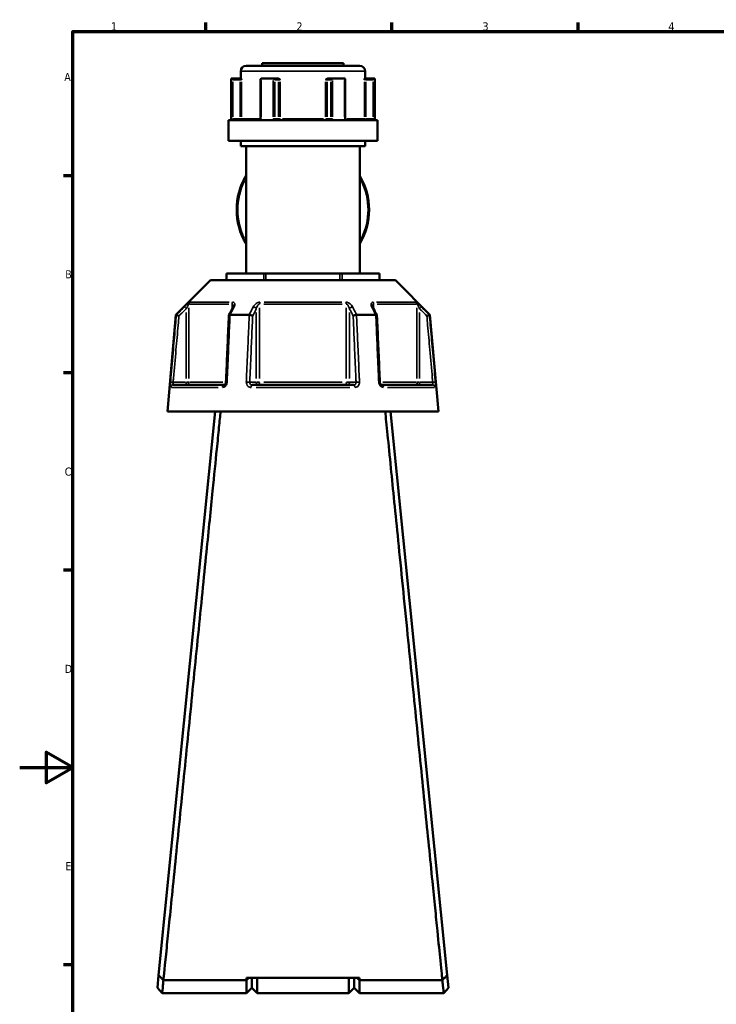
# Model space of a CAD drawing. Header units: millimetres. Extents: x 0 to 904, y 0 to 959.
# Tile 2 of 10: x 0 to 262, y 208 to 578. Entities that reach past the tile are written whole.
import ezdxf

# ---------------------------------------------------------------- set-up
doc = ezdxf.new("R2010")
doc.units = ezdxf.units.MM
for name, color, linetype, lineweight in [('Border (ANSI)', 7, 'Continuous', 70), ('Visible (ANSI)', 7, 'Continuous', 50), ('Visible Narrow (ANSI)', 7, 'Continuous', 35)]:
    doc.layers.add(name, color=color, linetype=linetype, lineweight=lineweight)
doc.styles.add('Note Text (ANSI)', font='tahoma.ttf')

# ---------------------------------------------------------------- blocks, each defined once
blk = doc.blocks.new('Borders Default Border')
at = {"layer": 'Border (ANSI)'}
for p, q in [((70.08, 574), (70.08, 577.45)), ((140.17, 574), (140.17, 577.45)), ((210.25, 574), (210.25, 577.45)), ((20, 519.75), (16.55, 519.75)), ((20, 445.5), (16.55, 445.5)), ((20, 371.25), (16.55, 371.25)), ((20, 222.75), (16.55, 222.75))]:
    blk.add_line(p, q, dxfattribs=at)
at = {"layer": 'Border (ANSI)', "flags": 128}
for points in [[(20, 20), (20, 574), (821, 574), (821, 20), (20, 20)], [(0, 297), (20, 297), (10, 302.77), (10, 291.23), (20, 297)]]:
    blk.add_lwpolyline(points, dxfattribs=at)
at = {"layer": 'Border (ANSI)', "char_height": 3.05, "attachment_point": 7, "style": 'Note Text (ANSI)'}
for s, insert in [('1', (34.35, 574.4)), ('2', (104.2, 574.4)), ('3', (174.26, 574.34)), ('4', (244.23, 574.4)), ('A', (16.78, 555.35)), ('B', (17.15, 481.1)), ('C', (16.95, 406.8)), ('D', (16.96, 332.6)), ('E', (17.21, 258.35))]:
    blk.add_mtext(s, dxfattribs=dict(at, insert=insert))

msp = doc.modelspace()

# ---------------------------------------------------------------- linework, layer by layer
at = {"layer": 'Visible (ANSI)'}
for p, q in [((85.218, 561.08), (128.058, 561.08)), ((91.338, 562.08), (121.938, 562.08)), ((91.338, 562.08), (91.338, 561.08)), ((121.938, 562.08), (121.938, 561.08)), ((79.588, 556.28), (79.709, 556.28)), ((79.588, 556.28), (79.588, 540.68)), ((82.984, 556.28), (79.709, 556.28)), ((79.714, 556.278), (80.212, 555.78)), ((83.367, 556.28), (82.984, 556.28)), ((83.218, 559.08), (83.218, 556.28)), ((90.708, 556.03), (90.708, 541.18)), ((90.957, 556.28), (95.391, 556.28)), ((97.028, 556.28), (95.391, 556.28)), ((97.285, 556.28), (97.028, 556.28)), ((116.248, 556.28), (115.991, 556.28)), ((117.885, 556.28), (116.248, 556.28)), ((117.885, 556.28), (122.319, 556.28)), ((122.568, 541.18), (122.568, 556.03)), ((130.292, 556.28), (129.909, 556.28)), ((130.058, 559.08), (130.058, 556.28)), ((133.567, 556.28), (130.292, 556.28)), ((133.064, 555.78), (133.562, 556.278)), ((133.567, 556.28), (133.688, 556.28)), ((133.688, 556.28), (133.688, 540.68)), ((78.588, 540.68), (134.688, 540.68)), ((78.588, 540.68), (78.588, 532.88)), ((134.688, 540.68), (134.688, 532.88)), ((78.588, 532.88), (134.688, 532.88)), ((83.218, 532.88), (83.218, 530.88)), ((83.218, 530.88), (130.058, 530.88)), ((85.218, 530.88), (85.218, 482.98)), ((128.058, 530.88), (128.058, 482.98)), ((130.058, 532.88), (130.058, 530.88)), ((77.825, 482.98), (77.959, 482.98)), ((77.825, 480.38), (77.825, 482.98)), ((77.959, 482.98), (91.865, 482.98)), ((91.865, 482.98), (92.731, 482.98)), ((92.731, 482.98), (120.545, 482.98)), ((120.545, 482.98), (121.411, 482.98)), ((121.411, 482.98), (135.317, 482.98)), ((135.317, 482.98), (135.451, 482.98)), ((135.451, 482.98), (135.451, 480.38)), ((71.823, 480.38), (58.823, 467.38)), ((71.823, 480.38), (141.453, 480.38)), ((141.453, 480.38), (154.453, 467.38)), ((58.823, 467.38), (55.638, 430.98)), ((58.823, 467.38), (59.004, 467.38)), ((79.217, 467.38), (86.425, 467.38)), ((126.851, 467.38), (134.059, 467.38)), ((154.272, 467.38), (154.453, 467.38)), ((154.453, 467.38), (157.638, 430.98)), ((57.809, 440.98), (76.941, 440.98)), ((87.506, 440.98), (125.77, 440.98)), ((136.335, 440.98), (155.467, 440.98)), ((73.638, 430.98), (52.318, 218.849)), ((55.638, 430.98), (157.638, 430.98)), ((160.958, 218.849), (139.638, 430.98)), ((52.318, 218.849), (51.838, 214.071)), ((161.438, 214.071), (160.958, 218.849)), ((54.127, 216.946), (54.127, 216.945)), ((85.388, 216.946), (54.133, 216.946)), ((127.888, 217.806), (85.388, 217.806)), ((86.287, 217.806), (85.388, 216.946)), ((85.388, 216.946), (85.388, 217.806)), ((85.388, 212.08), (85.388, 216.946)), ((87.388, 217.806), (87.388, 214.08)), ((87.388, 214.08), (87.388, 217.806)), ((89.388, 217.806), (89.388, 212.08)), ((123.888, 212.08), (123.888, 217.806)), ((125.888, 214.08), (125.888, 217.806)), ((125.888, 217.806), (125.888, 214.08)), ((127.888, 216.946), (126.989, 217.806)), ((127.888, 217.806), (127.888, 216.946)), ((127.888, 216.946), (127.888, 212.08)), ((159.143, 216.946), (127.888, 216.946)), ((159.149, 216.945), (159.149, 216.946)), ((53.638, 212.08), (51.838, 214.07)), ((53.638, 212.08), (85.388, 212.08)), ((87.388, 214.08), (85.388, 212.08)), ((87.388, 214.08), (89.388, 212.08)), ((89.388, 212.08), (123.888, 212.08)), ((125.888, 214.08), (123.888, 212.08)), ((125.888, 214.08), (127.888, 212.08)), ((127.888, 212.08), (159.638, 212.08)), ((161.438, 214.07), (159.638, 212.08))]:
    msp.add_line(p, q, dxfattribs=at)
for centre, radius, start, end in [((85.218, 559.08), 2, 90, 180), ((128.058, 559.08), 2, 0, 90), ((106.638, 506.93), 24.937, 149.20149, 210.79851), ((106.638, 506.93), 24.937, 329.20149, 30.79851)]:
    msp.add_arc(centre, radius, start, end, dxfattribs=at)
for centre, major_axis, ratio, start_param, end_param in [((91.208, 555.78), (-0.433, 0.433), 0.5773503, 5.8561584, 6.8067841), ((95.642, 555.78), (0.433, -0.433), 0.5773503, 1.0471976, 2.521422), ((117.634, 555.78), (-0.433, -0.433), 0.5773503, 3.7617633, 5.2359878), ((122.068, 555.78), (0.433, 0.433), 0.5773503, 5.7595865, 6.7102122), ((6000.816, -11004.012), (197.434, -16192.869), 0.5090208, 3.9187026, 3.9189559), ((-5713.838, -10859.456), (195.814, 15988.843), 0.5090604, 5.5058481, 5.5061046)]:
    msp.add_ellipse(centre, major_axis=major_axis, ratio=ratio, start_param=start_param, end_param=end_param, dxfattribs=at)
for points in [[(79.709, 556.28), (79.711, 556.28), (79.712, 556.279), (79.714, 556.278)], [(90.917, 556.278), (90.931, 556.279), (90.944, 556.28), (90.957, 556.28)], [(95.391, 556.28), (95.405, 556.28), (95.42, 556.279), (95.435, 556.278)], [(117.841, 556.278), (117.856, 556.279), (117.871, 556.28), (117.885, 556.28)], [(122.319, 556.28), (122.332, 556.28), (122.345, 556.279), (122.359, 556.278)], [(133.562, 556.278), (133.564, 556.279), (133.565, 556.28), (133.567, 556.28)], [(59.004, 467.38), (59.005, 467.38), (59.006, 467.38), (59.006, 467.379)], [(79.196, 467.379), (79.203, 467.38), (79.21, 467.38), (79.217, 467.38)], [(86.425, 467.38), (86.433, 467.38), (86.441, 467.38), (86.448, 467.379)], [(126.828, 467.379), (126.835, 467.38), (126.843, 467.38), (126.851, 467.38)], [(134.059, 467.38), (134.066, 467.38), (134.073, 467.38), (134.08, 467.379)], [(154.27, 467.379), (154.27, 467.38), (154.271, 467.38), (154.272, 467.38)], [(54.133, 216.946), (54.131, 216.946), (54.129, 216.946), (54.127, 216.945)], [(159.149, 216.945), (159.147, 216.946), (159.145, 216.946), (159.143, 216.946)]]:
    msp.add_open_spline(points, degree=3, dxfattribs=at)
for points, knots in [([(83.367, 556.28), (83.376, 556.28), (83.387, 556.263), (83.41, 556.193), (83.423, 556.132), (83.449, 555.987), (83.463, 555.886), (83.479, 555.781), (83.479, 555.781), (83.479, 555.78)], [0.232327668, 0.232327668, 0.232327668, 0.232327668, 0.253574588, 0.253574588, 0.282658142, 0.282658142, 0.324006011, 0.324006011, 0.324303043, 0.324303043, 0.324303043, 0.324303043]), ([(97.285, 556.28), (97.364, 556.28), (97.442, 556.263), (97.619, 556.193), (97.708, 556.132), (97.886, 555.987), (97.979, 555.886), (98.076, 555.781), (98.076, 555.781), (98.077, 555.78)], [0.232327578, 0.232327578, 0.232327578, 0.232327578, 0.253574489, 0.253574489, 0.282658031, 0.282658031, 0.324005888, 0.324005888, 0.32430292, 0.32430292, 0.32430292, 0.32430292]), ([(115.199, 555.78), (115.2, 555.781), (115.2, 555.781), (115.297, 555.886), (115.39, 555.987), (115.568, 556.132), (115.657, 556.193), (115.834, 556.263), (115.912, 556.28), (115.991, 556.28)], [-0.000316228, -0.000316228, -0.000316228, -0.000316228, 0, 0, 0.044019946, 0.044019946, 0.074983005, 0.074983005, 0.097602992, 0.097602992, 0.097602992, 0.097602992]), ([(129.797, 555.78), (129.797, 555.781), (129.797, 555.781), (129.813, 555.886), (129.827, 555.987), (129.853, 556.132), (129.866, 556.193), (129.889, 556.263), (129.899, 556.28), (129.909, 556.28)], [-0.000316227, -0.000316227, -0.000316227, -0.000316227, 0, 0, 0.044019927, 0.044019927, 0.074982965, 0.074982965, 0.097602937, 0.097602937, 0.097602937, 0.097602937]), ([(90.4, 540.68), (90.418, 540.68), (90.437, 540.683), (90.483, 540.702), (90.51, 540.717), (90.564, 540.766), (90.591, 540.797), (90.637, 540.87), (90.656, 540.911), (90.686, 540.999), (90.697, 541.046), (90.706, 541.123), (90.708, 541.151), (90.708, 541.18)], [0.15550734, 0.15550734, 0.15550734, 0.15550734, 0.18703339, 0.18703339, 0.21855943, 0.21855943, 0.24754159, 0.24754159, 0.27351092, 0.27351092, 0.29870161, 0.29870161, 0.31313757, 0.31313757, 0.31313757, 0.31313757]), ([(122.568, 541.18), (122.568, 541.131), (122.573, 541.082), (122.593, 540.988), (122.607, 540.944), (122.643, 540.864), (122.664, 540.828), (122.71, 540.768), (122.734, 540.744), (122.784, 540.706), (122.809, 540.694), (122.847, 540.682), (122.862, 540.68), (122.876, 540.68)], [0.63121764, 0.63121764, 0.63121764, 0.63121764, 0.65617599, 0.65617599, 0.68120928, 0.68120928, 0.7066033, 0.7066033, 0.73320674, 0.73320674, 0.76378092, 0.76378092, 0.78884786, 0.78884786, 0.78884786, 0.78884786]), ([(80.391, 470.631), (80.391, 470.617), (80.39, 470.596), (80.384, 470.546), (80.378, 470.516), (80.363, 470.45), (80.353, 470.413), (80.327, 470.334), (80.311, 470.292), (80.274, 470.204), (80.253, 470.158), (80.229, 470.11)], [0.20265986, 0.20265986, 0.20265986, 0.20265986, 0.23121109, 0.23121109, 0.25976233, 0.25976233, 0.28831356, 0.28831356, 0.3168648, 0.3168648, 0.34541603, 0.34541603, 0.34541603, 0.34541603]), ([(133.047, 470.11), (133.023, 470.158), (133.002, 470.204), (132.965, 470.292), (132.949, 470.334), (132.923, 470.413), (132.913, 470.45), (132.898, 470.516), (132.892, 470.546), (132.886, 470.596), (132.885, 470.617), (132.885, 470.631)], [0, 0, 0, 0, 0.02855139, 0.02855139, 0.05710278, 0.05710278, 0.08565416, 0.08565416, 0.11420555, 0.11420555, 0.14275694, 0.14275694, 0.14275694, 0.14275694]), ([(59.967, 466.93), (59.965, 466.931), (59.964, 466.932), (59.844, 466.988), (59.726, 467.043), (59.506, 467.146), (59.404, 467.194), (59.227, 467.276), (59.154, 467.31), (59.049, 467.36), (59.017, 467.375), (59.006, 467.379)], [-0.15367829, -0.15367829, -0.15367829, -0.15367829, -0.15320302, -0.15320302, -0.11407622, -0.11407622, -0.07545867, -0.07545867, -0.03695852, -0.03695852, 0, 0, 0, 0]), ([(78.761, 467.156), (78.687, 465.481), (78.614, 463.805), (78.466, 460.454), (78.393, 458.779), (78.246, 455.428), (78.172, 453.752), (78.025, 450.401), (77.951, 448.726), (77.804, 445.375), (77.731, 443.699), (77.657, 442.024)], [0.5667474, 0.5667474, 0.5667474, 0.5667474, 1.0713319, 1.0713319, 1.5759164, 1.5759164, 2.0805009, 2.0805009, 2.5850854, 2.5850854, 3.0896699, 3.0896699, 3.0896699, 3.0896699]), ([(79.196, 467.379), (79.095, 467.375), (79.008, 467.36), (78.867, 467.31), (78.816, 467.276), (78.771, 467.211), (78.762, 467.184), (78.761, 467.156)], [-0.153560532, -0.153560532, -0.153560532, -0.153560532, -0.11651574, -0.11651574, -0.077925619, -0.077925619, -0.05525599, -0.05525599, -0.05525599, -0.05525599]), ([(87.719, 466.93), (87.718, 466.931), (87.718, 466.932), (87.657, 466.988), (87.578, 467.043), (87.39, 467.146), (87.283, 467.194), (87.049, 467.276), (86.925, 467.31), (86.679, 467.36), (86.56, 467.375), (86.448, 467.379)], [-0.15367829, -0.15367829, -0.15367829, -0.15367829, -0.15320316, -0.15320316, -0.11407628, -0.11407628, -0.07545892, -0.07545892, -0.03695858, -0.03695858, 0, 0, 0, 0]), ([(126.828, 467.379), (126.716, 467.375), (126.597, 467.36), (126.351, 467.31), (126.227, 467.276), (125.993, 467.194), (125.886, 467.146), (125.698, 467.043), (125.619, 466.988), (125.558, 466.932), (125.558, 466.931), (125.557, 466.93)], [-0.15356055, -0.15356055, -0.15356055, -0.15356055, -0.11651575, -0.11651575, -0.0779256, -0.0779256, -0.03921815, -0.03921815, 0, 0, 0.00047625, 0.00047625, 0.00047625, 0.00047625]), ([(134.515, 467.156), (134.514, 467.184), (134.505, 467.211), (134.46, 467.276), (134.409, 467.31), (134.268, 467.36), (134.181, 467.375), (134.08, 467.379)], [-0.098075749, -0.098075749, -0.098075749, -0.098075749, -0.075458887, -0.075458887, -0.036958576, -0.036958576, 0, 0, 0, 0]), ([(135.619, 442.024), (135.545, 443.699), (135.472, 445.375), (135.325, 448.726), (135.251, 450.401), (135.104, 453.752), (135.03, 455.428), (134.883, 458.779), (134.81, 460.454), (134.662, 463.805), (134.589, 465.481), (134.515, 467.156)], [1.2046153, 1.2046153, 1.2046153, 1.2046153, 1.7091998, 1.7091998, 2.2137843, 2.2137843, 2.7183688, 2.7183688, 3.2229534, 3.2229534, 3.7275379, 3.7275379, 3.7275379, 3.7275379]), ([(154.27, 467.379), (154.259, 467.375), (154.227, 467.36), (154.122, 467.31), (154.049, 467.276), (153.872, 467.194), (153.77, 467.146), (153.55, 467.043), (153.432, 466.988), (153.312, 466.932), (153.311, 466.931), (153.309, 466.93)], [-0.15356042, -0.15356042, -0.15356042, -0.15356042, -0.11651568, -0.11651568, -0.07792572, -0.07792572, -0.03921808, -0.03921808, 0, 0, 0.00047638, 0.00047638, 0.00047638, 0.00047638]), ([(77.657, 442.024), (77.653, 441.925), (77.638, 441.824), (77.589, 441.633), (77.555, 441.542), (77.473, 441.378), (77.426, 441.304), (77.325, 441.179), (77.271, 441.128), (77.164, 441.048), (77.112, 441.021), (77.017, 440.986), (76.976, 440.98), (76.941, 440.98)], [0, 0, 0, 0, 0.05067005, 0.05067005, 0.10084685, 0.10084685, 0.1507669, 0.1507669, 0.20138762, 0.20138762, 0.25586434, 0.25586434, 0.31481094, 0.31481094, 0.31481094, 0.31481094]), ([(136.335, 440.98), (136.298, 440.98), (136.253, 440.987), (136.146, 441.029), (136.083, 441.065), (135.963, 441.167), (135.908, 441.228), (135.808, 441.37), (135.763, 441.45), (135.69, 441.624), (135.662, 441.718), (135.63, 441.884), (135.622, 441.954), (135.619, 442.024)], [0, 0, 0, 0, 0.06296271, 0.06296271, 0.12592542, 0.12592542, 0.17893056, 0.17893056, 0.22915943, 0.22915943, 0.27910739, 0.27910739, 0.31481354, 0.31481354, 0.31481354, 0.31481354]), ([(54.127, 216.946), (54.261, 218.272), (54.682, 222.458), (55.917, 234.724), (56.646, 241.972), (58.434, 259.736), (59.511, 270.438), (61.694, 292.146), (62.778, 302.929), (63.882, 313.909), (64.434, 319.398), (64.99, 324.936), (66.101, 335.984), (66.654, 341.493), (67.746, 352.358), (68.284, 357.714), (69.332, 368.15), (69.842, 373.23), (70.75, 382.266), (71.152, 386.276), (71.923, 393.948), (72.29, 397.61), (73.227, 406.945), (73.757, 412.229), (74.52, 419.83), (74.793, 422.548), (75.269, 427.293), (75.472, 429.32), (75.639, 430.98)], [-3.0493207, -3.0493207, -3.0493207, -3.0493207, -2.6553113, -2.6553113, -2.3311953, -2.3311953, -1.9849979, -1.9849979, -1.6835247, -1.6835247, -1.6835247, -1.5327882, -1.5327882, -1.3820516, -1.3820516, -1.231315, -1.231315, -1.0805784, -1.0805784, -0.9524523, -0.9524523, -0.8243262, -0.8243262, -0.6065119, -0.6065119, -0.4617515, -0.4617515, -0.3169911, -0.3169911, -0.3169911, -0.3169911]), ([(137.637, 430.98), (138.093, 426.44), (138.826, 419.127), (140.562, 401.833), (141.489, 392.597), (143.613, 371.445), (144.824, 359.391), (147.168, 336.061), (148.29, 324.888), (149.394, 313.909), (149.946, 308.419), (150.493, 302.978), (151.565, 292.315), (152.09, 287.094), (153.106, 276.989), (153.598, 272.106), (154.535, 262.788), (154.981, 258.353), (155.756, 250.655), (156.092, 247.316), (156.719, 241.088), (157.009, 238.199), (157.727, 231.071), (158.106, 227.302), (158.608, 222.323), (158.773, 220.678), (159.018, 218.248), (159.101, 217.418), (159.149, 216.946)], [0.3169911, 0.3169911, 0.3169911, 0.3169911, 0.712874, 0.712874, 1.036181, 1.036181, 1.3820516, 1.3820516, 1.6835247, 1.6835247, 1.6835247, 1.8342613, 1.8342613, 1.9849979, 1.9849979, 2.1357345, 2.1357345, 2.286471, 2.286471, 2.4145971, 2.4145971, 2.5427232, 2.5427232, 2.7605376, 2.7605376, 2.9091478, 2.9091478, 3.0493207, 3.0493207, 3.0493207, 3.0493207]), ([(54.127, 216.945), (53.826, 217.262), (53.525, 217.579), (52.922, 218.213), (52.62, 218.532), (52.318, 218.849)], [-0.28323159, -0.28323159, -0.28323159, -0.28323159, -0.14242531, -0.14242531, 0, 0, 0, 0]), ([(160.958, 218.849), (160.658, 218.534), (160.357, 218.217), (159.755, 217.583), (159.452, 217.264), (159.149, 216.945)], [-0.28321923, -0.28321923, -0.28321923, -0.28321923, -0.14163621, -0.14163621, 0, 0, 0, 0]), ([(53.638, 212.081), (53.638, 212.081), (53.643, 212.128), (53.688, 212.572), (53.788, 213.551), (53.997, 215.604), (54.062, 216.246), (54.133, 216.946)], [3.14159265, 3.14159265, 3.14159265, 3.14159265, 3.29369873, 3.29369873, 3.84070268, 3.84070268, 4.05045073, 4.05045073, 4.05045073, 4.05045073]), ([(159.143, 216.946), (159.214, 216.246), (159.279, 215.604), (159.488, 213.551), (159.588, 212.572), (159.633, 212.128), (159.638, 212.081), (159.638, 212.081)], [-4.05045073, -4.05045073, -4.05045073, -4.05045073, -3.84070268, -3.84070268, -3.29369873, -3.29369873, -3.14159265, -3.14159265, -3.14159265, -3.14159265])]:
    msp.add_open_spline(points, degree=3, knots=knots, dxfattribs=at)
at = {"layer": 'Visible Narrow (ANSI)'}
for p, q in [((82.984, 556.278), (82.984, 555.819)), ((129.77, 559.08), (83.506, 559.08)), ((130.292, 555.819), (130.292, 556.278)), ((79.714, 555.523), (79.714, 541.935)), ((80.212, 541.91), (80.212, 555.05)), ((80.35, 555.78), (82.846, 555.78)), ((82.984, 555.05), (82.984, 541.91)), ((83.02, 555.78), (83.472, 555.78)), ((83.479, 541.91), (83.479, 555.05)), ((90.917, 541.935), (90.917, 555.523)), ((95.435, 555.523), (95.435, 541.935)), ((96.075, 541.91), (96.075, 555.05)), ((96.144, 555.78), (97.392, 555.78)), ((97.461, 555.05), (97.461, 541.91)), ((97.48, 555.78), (98.044, 555.78)), ((98.077, 541.91), (98.077, 555.05)), ((115.199, 555.05), (115.199, 541.91)), ((115.232, 555.78), (115.796, 555.78)), ((115.815, 541.91), (115.815, 555.05)), ((115.884, 555.78), (117.132, 555.78)), ((117.201, 555.05), (117.201, 541.91)), ((117.841, 541.935), (117.841, 555.523)), ((122.359, 555.523), (122.359, 541.935)), ((129.797, 555.05), (129.797, 541.91)), ((129.804, 555.78), (130.256, 555.78)), ((130.292, 541.91), (130.292, 555.05)), ((130.43, 555.78), (132.926, 555.78)), ((133.064, 555.05), (133.064, 541.91)), ((133.562, 541.935), (133.562, 555.523)), ((80.175, 541.18), (79.719, 541.18)), ((82.846, 541.18), (80.35, 541.18)), ((82.984, 541.141), (82.984, 540.681)), ((83.472, 541.18), (83.02, 541.18)), ((83.609, 541.18), (90.139, 541.18)), ((90.898, 541.18), (90.708, 541.18)), ((96.055, 541.18), (95.469, 541.18)), ((97.392, 541.18), (96.144, 541.18)), ((98.044, 541.18), (97.48, 541.18)), ((98.899, 541.18), (114.377, 541.18)), ((115.796, 541.18), (115.232, 541.18)), ((117.132, 541.18), (115.884, 541.18)), ((117.807, 541.18), (117.221, 541.18)), ((122.568, 541.18), (122.378, 541.18)), ((123.137, 541.18), (129.667, 541.18)), ((130.256, 541.18), (129.804, 541.18)), ((130.292, 540.681), (130.292, 541.141)), ((132.926, 541.18), (130.43, 541.18)), ((133.557, 541.18), (133.101, 541.18)), ((77.959, 480.51), (77.959, 482.85)), ((91.865, 482.85), (91.865, 480.51)), ((92.731, 480.51), (92.731, 482.85)), ((120.545, 482.85), (120.545, 480.51)), ((121.411, 480.51), (121.411, 482.85)), ((135.317, 482.85), (135.317, 480.51)), ((78.707, 471.431), (63.962, 471.431)), ((64.25, 472.138), (78.895, 472.138)), ((80.005, 471.343), (80.005, 469.753)), ((121.383, 471.431), (91.893, 471.431)), ((91.993, 472.138), (121.283, 472.138)), ((133.271, 469.753), (133.271, 471.343)), ((134.381, 472.138), (149.026, 472.138)), ((149.314, 471.431), (134.569, 471.431)), ((62.011, 470.363), (62.656, 469.715)), ((62.71, 468.278), (62.71, 443.364)), ((63.7, 443.452), (63.7, 469.959)), ((89.09, 468.278), (89.09, 443.364)), ((90.333, 443.452), (90.333, 469.959)), ((122.943, 469.959), (122.943, 443.452)), ((124.186, 443.364), (124.186, 468.278)), ((149.576, 469.959), (149.576, 443.452)), ((150.566, 443.364), (150.566, 468.278)), ((150.62, 469.715), (151.265, 470.363)), ((57.702, 441.986), (56.792, 442.066)), ((62.463, 441.98), (58.023, 441.98)), ((62.71, 441.901), (62.71, 440.983)), ((63.688, 441.98), (62.781, 441.98)), ((63.935, 441.98), (76.544, 441.98)), ((88.967, 441.98), (86.747, 441.98)), ((90.265, 441.98), (89.128, 441.98)), ((91.893, 441.98), (121.383, 441.98)), ((124.148, 441.98), (123.011, 441.98)), ((126.529, 441.98), (124.309, 441.98)), ((136.732, 441.98), (149.341, 441.98)), ((150.495, 441.98), (149.588, 441.98)), ((150.566, 440.983), (150.566, 441.901)), ((155.253, 441.98), (150.813, 441.98)), ((156.484, 442.066), (155.574, 441.986)), ((74.765, 440.067), (57.108, 440.067)), ((124.295, 440.067), (88.981, 440.067)), ((156.168, 440.067), (138.511, 440.067))]:
    msp.add_line(p, q, dxfattribs=at)
for start, end in [(153.77535, 206.22465), (333.77535, 26.22465)]:
    msp.add_arc((106.638, 506.93), 24.524, start, end, dxfattribs=at)
for centre, major_axis, ratio, start_param, end_param in [((97.028, 555.78), (0, 0.5), 0.8660254, 4.7909288, 6.2046455), ((116.248, 555.78), (0, 0.5), 0.8660254, 0.0785398, 1.4922565), ((82.984, 541.18), (0, -0.5), 0.9888629, 0.0785398, 1.4922565), ((97.894, 541.18), (0, -0.5), 0.8660254, 4.7909288, 6.2046455), ((97.894, 541.18), (0, -0.5), 0.3655414, 0.0785398, 1.4922565), ((115.382, 541.18), (0, -0.5), 0.3655414, 4.7909288, 6.2046455), ((115.382, 541.18), (0, -0.5), 0.8660254, 0.0785398, 1.4922565), ((130.292, 541.18), (0, -0.5), 0.9888629, 4.7909288, 6.2046455), ((64.69, 471.431), (0, -1), 0.9904959, 3.9662607, 4.6731191), ((80.62, 471.431), (0, 1), 0.6143631, 0.8246681, 1.5315264), ((90.709, 471.431), (0, -1), 0.3761328, 3.9662607, 4.6731191), ((122.567, 471.431), (0, 1), 0.3761328, 4.7516589, 5.4585172), ((132.656, 471.431), (0, -1), 0.6143631, 1.6100662, 2.3169246), ((148.585, 471.431), (0, 1), 0.9904959, 4.7516589, 5.4585172), ((81.123, 469.662), (-0.894, 0.449), 0.6136988, 5.5048942, 6.2422226), ((88.224, 469.662), (-0.894, 0.449), 0.6136988, 3.9026286, 5.2571626), ((125.052, 469.662), (-0.894, -0.449), 0.6136988, 4.1676154, 5.5221494), ((132.153, 469.662), (0.894, 0.449), 0.6136988, 0.0409627, 0.7782911), ((62.71, 441.98), (0, -1), 0.9904959, 0.0785398, 1.4922565), ((78.656, 441.98), (-0.999, 0.044), 0.0757423, 5.369153, 6.2350783), ((85.758, 441.98), (0.999, -0.044), 0.0757423, 0.5996329, 1.9382948), ((89.957, 441.98), (0, -1), 0.8660254, 4.7909288, 6.2046455), ((89.957, 441.98), (0, -1), 0.3761328, 0.0785398, 1.4922565), ((123.319, 441.98), (0, -1), 0.3761328, 4.7909288, 6.2046455), ((123.319, 441.98), (0, -1), 0.8660254, 0.0785398, 1.4922565), ((127.518, 441.98), (0.999, 0.044), 0.0757423, 1.2032978, 2.5419597), ((134.62, 441.98), (0.999, 0.044), 0.0757423, 0.048107, 0.9140323), ((150.566, 441.98), (0, -1), 0.9904959, 4.7909288, 6.2046455), ((57.809, 439.98), (0, 1), 0.992287, 0.0741765, 1.4093534), ((76.941, 439.98), (0, 1), 0.6034974, 0.0741765, 1.4093534), ((87.506, 439.98), (0, 1), 0.3887896, 0.0741765, 1.4093534), ((125.77, 439.98), (0, 1), 0.3887896, 4.8738319, 6.2090088), ((136.335, 439.98), (0, 1), 0.6034974, 4.8738319, 6.2090088), ((155.467, 439.98), (0, 1), 0.992287, 4.8738319, 6.2090088)]:
    msp.add_ellipse(centre, major_axis=major_axis, ratio=ratio, start_param=start_param, end_param=end_param, dxfattribs=at)
for points, knots in [([(79.714, 541.18), (79.714, 541.115), (79.715, 541.051), (79.718, 540.886), (79.721, 540.788), (79.727, 540.691), (79.727, 540.686), (79.728, 540.68)], [0.631217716, 0.631217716, 0.631217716, 0.631217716, 0.650599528, 0.650599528, 0.681610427, 0.681610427, 0.683597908, 0.683597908, 0.683597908, 0.683597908]), ([(80.328, 540.68), (80.321, 540.68), (80.315, 540.682), (80.286, 540.698), (80.267, 540.733), (80.24, 540.828), (80.231, 540.88), (80.219, 540.984), (80.215, 541.033), (80.212, 541.115), (80.212, 541.148), (80.212, 541.18)], [-0.788848, -0.788848, -0.788848, -0.788848, -0.77433301, -0.77433301, -0.7219246, -0.7219246, -0.68161043, -0.68161043, -0.65059953, -0.65059953, -0.63121772, -0.63121772, -0.63121772, -0.63121772]), ([(90.806, 540.68), (90.838, 540.746), (90.863, 540.817), (90.905, 540.985), (90.917, 541.082), (90.917, 541.18)], [0.26075738, 0.26075738, 0.26075738, 0.26075738, 0.283829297, 0.283829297, 0.313137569, 0.313137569, 0.313137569, 0.313137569]), ([(95.435, 541.18), (95.435, 541.115), (95.441, 541.051), (95.471, 540.886), (95.504, 540.788), (95.554, 540.691), (95.557, 540.686), (95.56, 540.68)], [1.262435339, 1.262435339, 1.262435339, 1.262435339, 1.281821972, 1.281821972, 1.312840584, 1.312840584, 1.314815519, 1.314815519, 1.314815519, 1.314815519]), ([(96.566, 540.68), (96.542, 540.68), (96.518, 540.682), (96.409, 540.697), (96.328, 540.733), (96.209, 540.828), (96.166, 540.88), (96.111, 540.984), (96.094, 541.033), (96.078, 541.115), (96.075, 541.148), (96.075, 541.18)], [-1.42006557, -1.42006557, -1.42006557, -1.42006557, -1.40558624, -1.40558624, -1.35316478, -1.35316478, -1.31284058, -1.31284058, -1.28182197, -1.28182197, -1.26243534, -1.26243534, -1.26243534, -1.26243534]), ([(117.201, 541.18), (117.201, 541.148), (117.198, 541.115), (117.182, 541.033), (117.165, 540.984), (117.11, 540.88), (117.067, 540.828), (116.948, 540.733), (116.867, 540.697), (116.758, 540.682), (116.734, 540.68), (116.71, 540.68)], [0, 0, 0, 0, 0.01938647, 0.01938647, 0.05040482, 0.05040482, 0.09072867, 0.09072867, 0.14314969, 0.14314969, 0.15763024, 0.15763024, 0.15763024, 0.15763024]), ([(117.716, 540.68), (117.719, 540.686), (117.722, 540.691), (117.772, 540.788), (117.805, 540.886), (117.835, 541.051), (117.841, 541.115), (117.841, 541.18)], [-0.05238018, -0.05238018, -0.05238018, -0.05238018, -0.050404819, -0.050404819, -0.019386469, -0.019386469, 0, 0, 0, 0]), ([(122.359, 541.18), (122.359, 541.115), (122.364, 541.051), (122.391, 540.886), (122.421, 540.788), (122.465, 540.691), (122.467, 540.686), (122.47, 540.68)], [0.631217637, 0.631217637, 0.631217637, 0.631217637, 0.650604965, 0.650604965, 0.681624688, 0.681624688, 0.683597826, 0.683597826, 0.683597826, 0.683597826]), ([(133.064, 541.18), (133.064, 541.131), (133.063, 541.082), (133.056, 540.961), (133.048, 540.891), (133.021, 540.762), (133, 540.71), (132.966, 540.683), (132.957, 540.68), (132.948, 540.68)], [-0.23500199, -0.23500199, -0.23500199, -0.23500199, -0.20569371, -0.20569371, -0.15880048, -0.15880048, -0.09783927, -0.09783927, -0.0773717, -0.0773717, -0.0773717, -0.0773717]), ([(133.548, 540.68), (133.552, 540.746), (133.555, 540.817), (133.561, 540.985), (133.562, 541.082), (133.562, 541.18)], [0.182621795, 0.182621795, 0.182621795, 0.182621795, 0.205693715, 0.205693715, 0.235001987, 0.235001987, 0.235001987, 0.235001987]), ([(63.99, 472.138), (63.958, 472.138), (63.885, 472.095), (63.554, 471.845), (63.198, 471.521), (62.563, 470.919), (62.283, 470.645), (62.005, 470.369)], [-0.34541645, -0.34541645, -0.34541645, -0.34541645, -0.27620858, -0.27620858, -0.11734182, -0.11734182, 0, 0, 0, 0]), ([(62.71, 469.662), (62.848, 469.938), (62.988, 470.212), (63.305, 470.814), (63.483, 471.138), (63.648, 471.388), (63.684, 471.431), (63.7, 471.431)], [0, 0, 0, 0, 0.11734182, 0.11734182, 0.27620858, 0.27620858, 0.34541645, 0.34541645, 0.34541645, 0.34541645]), ([(80.005, 471.431), (80.039, 471.431), (80.072, 471.425), (80.15, 471.395), (80.192, 471.363), (80.276, 471.259), (80.312, 471.179), (80.362, 471.002), (80.377, 470.906), (80.389, 470.748), (80.391, 470.69), (80.391, 470.631)], [0, 0, 0, 0, 0.02585168, 0.02585168, 0.06721438, 0.06721438, 0.12288915, 0.12288915, 0.17445287, 0.17445287, 0.20265986, 0.20265986, 0.20265986, 0.20265986]), ([(80.714, 470.369), (80.825, 470.59), (80.904, 470.809), (80.98, 471.192), (80.988, 471.359), (80.946, 471.613), (80.915, 471.709), (80.812, 471.886), (80.737, 471.966), (80.566, 472.07), (80.479, 472.102), (80.32, 472.132), (80.254, 472.138), (80.185, 472.138)], [-0.34541603, -0.34541603, -0.34541603, -0.34541603, -0.25141662, -0.25141662, -0.17445287, -0.17445287, -0.12288915, -0.12288915, -0.06721438, -0.06721438, -0.02585168, -0.02585168, 0, 0, 0, 0]), ([(90.443, 472.138), (90.241, 472.138), (90.026, 472.101), (89.294, 471.866), (88.84, 471.532), (88.259, 470.919), (88.068, 470.645), (87.929, 470.369)], [-0.34541684, -0.34541684, -0.34541684, -0.34541684, -0.28109054, -0.28109054, -0.11734182, -0.11734182, 0, 0, 0, 0]), ([(89.09, 469.662), (89.16, 469.938), (89.254, 470.212), (89.543, 470.825), (89.767, 471.159), (90.128, 471.394), (90.233, 471.431), (90.333, 471.431)], [0, 0, 0, 0, 0.11734182, 0.11734182, 0.28109054, 0.28109054, 0.34541684, 0.34541684, 0.34541684, 0.34541684]), ([(125.347, 470.369), (125.235, 470.59), (125.091, 470.81), (124.767, 471.193), (124.599, 471.359), (124.28, 471.613), (124.142, 471.709), (123.834, 471.886), (123.662, 471.966), (123.352, 472.07), (123.216, 472.102), (122.998, 472.132), (122.914, 472.138), (122.833, 472.138)], [-0.345416, -0.345416, -0.345416, -0.345416, -0.25131567, -0.25131567, -0.17440412, -0.17440412, -0.12292214, -0.12292214, -0.06721438, -0.06721438, -0.02585168, -0.02585168, 0, 0, 0, 0]), ([(122.943, 471.431), (122.983, 471.431), (123.024, 471.425), (123.132, 471.395), (123.199, 471.363), (123.352, 471.259), (123.436, 471.179), (123.588, 471.002), (123.657, 470.906), (123.814, 470.652), (123.898, 470.486), (124.058, 470.103), (124.13, 469.883), (124.186, 469.662)], [0, 0, 0, 0, 0.02585168, 0.02585168, 0.06721438, 0.06721438, 0.12292214, 0.12292214, 0.17440412, 0.17440412, 0.25131567, 0.25131567, 0.345416, 0.345416, 0.345416, 0.345416]), ([(133.091, 472.138), (132.923, 472.138), (132.777, 472.103), (132.358, 471.873), (132.269, 471.536), (132.334, 470.919), (132.424, 470.645), (132.562, 470.369)], [-0.34541683, -0.34541683, -0.34541683, -0.34541683, -0.28278882, -0.28278882, -0.11734182, -0.11734182, 0, 0, 0, 0]), ([(132.885, 470.632), (132.885, 470.928), (132.934, 471.192), (133.117, 471.396), (133.188, 471.431), (133.271, 471.431)], [0.14275694, 0.14275694, 0.14275694, 0.14275694, 0.28278882, 0.28278882, 0.34541683, 0.34541683, 0.34541683, 0.34541683]), ([(151.271, 470.369), (151.047, 470.591), (150.822, 470.812), (150.423, 471.195), (150.247, 471.361), (149.971, 471.614), (149.865, 471.709), (149.66, 471.886), (149.563, 471.966), (149.424, 472.07), (149.375, 472.102), (149.316, 472.132), (149.298, 472.138), (149.286, 472.138)], [-0.34541583, -0.34541583, -0.34541583, -0.34541583, -0.25081718, -0.25081718, -0.17415567, -0.17415567, -0.12305037, -0.12305037, -0.06721438, -0.06721438, -0.02585168, -0.02585168, 0, 0, 0, 0]), ([(149.576, 471.431), (149.582, 471.431), (149.591, 471.425), (149.62, 471.395), (149.644, 471.363), (149.714, 471.259), (149.762, 471.179), (149.864, 471.002), (149.917, 470.907), (150.055, 470.654), (150.143, 470.488), (150.342, 470.105), (150.455, 469.884), (150.566, 469.662)], [0, 0, 0, 0, 0.02585168, 0.02585168, 0.06721438, 0.06721438, 0.12305037, 0.12305037, 0.17415567, 0.17415567, 0.25081718, 0.25081718, 0.34541583, 0.34541583, 0.34541583, 0.34541583]), ([(59.006, 467.379), (58.895, 466.117), (58.784, 464.854), (58.403, 460.507), (58.132, 457.422), (57.861, 454.337), (57.547, 450.765), (57.233, 447.193), (56.874, 443.103), (56.829, 442.585), (56.783, 442.067)], [-3.7455892, -3.7455892, -3.7455892, -3.7455892, -3.3653301, -3.3653301, -2.4363748, -2.4363748, -2.4363748, -1.3606158, -1.3606158, -1.2046153, -1.2046153, -1.2046153, -1.2046153]), ([(57.776, 441.98), (57.821, 442.498), (57.867, 443.016), (58.226, 447.106), (58.54, 450.678), (58.853, 454.25), (59.124, 457.335), (59.395, 460.42), (59.766, 464.646), (59.867, 465.788), (59.967, 466.93)], [1.2046153, 1.2046153, 1.2046153, 1.2046153, 1.3606158, 1.3606158, 2.4363748, 2.4363748, 2.4363748, 3.3653301, 3.3653301, 3.709242, 3.709242, 3.709242, 3.709242]), ([(62.005, 470.369), (61.774, 470.138), (61.542, 469.908), (61.311, 469.677), (60.542, 468.911), (59.773, 468.146), (59.004, 467.38)], [-0.97913562, -0.97913562, -0.97913562, -0.97913562, -0.88109764, -0.88109764, -0.88109764, -0.55558139, -0.55558139, -0.55558139, -0.55558139]), ([(59.967, 466.93), (60.649, 467.61), (61.332, 468.29), (62.015, 468.97), (62.246, 469.201), (62.478, 469.431), (62.71, 469.662)], [0.59204817, 0.59204817, 0.59204817, 0.59204817, 0.88109764, 0.88109764, 0.88109764, 0.97913562, 0.97913562, 0.97913562, 0.97913562]), ([(78.088, 442.067), (78.11, 442.585), (78.133, 443.103), (78.312, 447.193), (78.469, 450.765), (78.625, 454.337), (78.76, 457.422), (78.895, 460.507), (79.085, 464.854), (79.141, 466.117), (79.196, 467.379)], [-3.0896699, -3.0896699, -3.0896699, -3.0896699, -2.9336696, -2.9336696, -1.8579105, -1.8579105, -1.8579105, -0.9289553, -0.9289553, -0.5486961, -0.5486961, -0.5486961, -0.5486961]), ([(79.217, 467.38), (79.6, 468.146), (79.984, 468.911), (80.367, 469.677), (80.483, 469.907), (80.599, 470.138), (80.714, 470.369)], [-2.08568395, -2.08568395, -2.08568395, -2.08568395, -1.76020575, -1.76020575, -1.76020575, -1.66212972, -1.66212972, -1.66212972, -1.66212972]), ([(86.448, 467.379), (86.393, 466.117), (86.337, 464.854), (86.146, 460.507), (86.01, 457.422), (85.874, 454.337), (85.716, 450.765), (85.559, 447.193), (85.379, 443.103), (85.356, 442.585), (85.333, 442.067)], [-3.7455892, -3.7455892, -3.7455892, -3.7455892, -3.3653301, -3.3653301, -2.4363748, -2.4363748, -2.4363748, -1.3606158, -1.3606158, -1.2046153, -1.2046153, -1.2046153, -1.2046153]), ([(87.929, 470.369), (87.813, 470.138), (87.697, 469.908), (87.581, 469.677), (87.196, 468.911), (86.81, 468.146), (86.425, 467.38)], [-2.95876341, -2.95876341, -2.95876341, -2.95876341, -2.8607281, -2.8607281, -2.8607281, -2.53520917, -2.53520917, -2.53520917, -2.53520917]), ([(86.624, 441.98), (86.646, 442.498), (86.669, 443.016), (86.849, 447.106), (87.006, 450.678), (87.162, 454.25), (87.298, 457.335), (87.433, 460.42), (87.619, 464.646), (87.669, 465.788), (87.719, 466.93)], [1.2046153, 1.2046153, 1.2046153, 1.2046153, 1.3606158, 1.3606158, 2.4363748, 2.4363748, 2.4363748, 3.3653301, 3.3653301, 3.709242, 3.709242, 3.709242, 3.709242]), ([(87.719, 466.93), (88.06, 467.61), (88.402, 468.29), (88.743, 468.97), (88.859, 469.201), (88.975, 469.431), (89.09, 469.662)], [2.57167596, 2.57167596, 2.57167596, 2.57167596, 2.8607281, 2.8607281, 2.8607281, 2.95876341, 2.95876341, 2.95876341, 2.95876341]), ([(124.186, 469.662), (124.301, 469.431), (124.417, 469.201), (124.533, 468.97), (124.874, 468.29), (125.216, 467.61), (125.557, 466.93)], [1.66212972, 1.66212972, 1.66212972, 1.66212972, 1.76016503, 1.76016503, 1.76016503, 2.04921716, 2.04921716, 2.04921716, 2.04921716]), ([(126.851, 467.38), (126.466, 468.146), (126.08, 468.911), (125.695, 469.677), (125.579, 469.908), (125.463, 470.138), (125.347, 470.369)], [-2.08568395, -2.08568395, -2.08568395, -2.08568395, -1.76016503, -1.76016503, -1.76016503, -1.66212972, -1.66212972, -1.66212972, -1.66212972]), ([(125.557, 466.93), (125.607, 465.788), (125.657, 464.646), (125.843, 460.42), (125.978, 457.335), (126.114, 454.25), (126.27, 450.678), (126.427, 447.106), (126.607, 443.016), (126.63, 442.498), (126.652, 441.98)], [0.5850433, 0.5850433, 0.5850433, 0.5850433, 0.9289552, 0.9289552, 1.8579104, 1.8579104, 1.8579104, 2.9336695, 2.9336695, 3.0896699, 3.0896699, 3.0896699, 3.0896699]), ([(127.943, 442.067), (127.92, 442.585), (127.897, 443.103), (127.717, 447.193), (127.56, 450.765), (127.402, 454.337), (127.266, 457.422), (127.13, 460.507), (126.939, 464.854), (126.883, 466.117), (126.828, 467.379)], [-3.0896699, -3.0896699, -3.0896699, -3.0896699, -2.9336695, -2.9336695, -1.8579104, -1.8579104, -1.8579104, -0.9289552, -0.9289552, -0.5486961, -0.5486961, -0.5486961, -0.5486961]), ([(132.562, 470.369), (132.677, 470.138), (132.793, 469.907), (132.909, 469.677), (133.292, 468.911), (133.675, 468.146), (134.059, 467.38)], [-2.71269422, -2.71269422, -2.71269422, -2.71269422, -2.61462465, -2.61462465, -2.61462465, -2.28913999, -2.28913999, -2.28913999, -2.28913999]), ([(134.08, 467.379), (134.135, 466.117), (134.191, 464.854), (134.381, 460.507), (134.516, 457.422), (134.651, 454.337), (134.807, 450.765), (134.964, 447.193), (135.143, 443.103), (135.166, 442.585), (135.188, 442.067)], [-3.7455892, -3.7455892, -3.7455892, -3.7455892, -3.3653301, -3.3653301, -2.4363748, -2.4363748, -2.4363748, -1.3606158, -1.3606158, -1.2046153, -1.2046153, -1.2046153, -1.2046153]), ([(150.566, 469.662), (150.798, 469.431), (151.03, 469.201), (151.261, 468.97), (151.944, 468.29), (152.627, 467.61), (153.309, 466.93)], [1.66212972, 1.66212972, 1.66212972, 1.66212972, 1.76016124, 1.76016124, 1.76016124, 2.04921716, 2.04921716, 2.04921716, 2.04921716]), ([(154.272, 467.38), (153.503, 468.146), (152.734, 468.911), (151.965, 469.677), (151.734, 469.908), (151.502, 470.138), (151.271, 470.369)], [-2.08568394, -2.08568394, -2.08568394, -2.08568394, -1.76016124, -1.76016124, -1.76016124, -1.66212972, -1.66212972, -1.66212972, -1.66212972]), ([(153.309, 466.93), (153.409, 465.788), (153.51, 464.646), (153.881, 460.42), (154.152, 457.335), (154.423, 454.25), (154.736, 450.678), (155.05, 447.106), (155.409, 443.016), (155.455, 442.498), (155.5, 441.98)], [0.5850433, 0.5850433, 0.5850433, 0.5850433, 0.9289553, 0.9289553, 1.8579105, 1.8579105, 1.8579105, 2.9336696, 2.9336696, 3.0896699, 3.0896699, 3.0896699, 3.0896699]), ([(156.493, 442.067), (156.447, 442.585), (156.402, 443.103), (156.043, 447.193), (155.729, 450.765), (155.415, 454.337), (155.144, 457.422), (154.873, 460.507), (154.492, 464.854), (154.381, 466.117), (154.27, 467.379)], [-3.0896699, -3.0896699, -3.0896699, -3.0896699, -2.9336696, -2.9336696, -1.8579105, -1.8579105, -1.8579105, -0.9289553, -0.9289553, -0.5486961, -0.5486961, -0.5486961, -0.5486961]), ([(56.783, 442.067), (56.742, 441.596), (56.715, 441.126), (56.711, 440.497), (56.724, 440.291), (56.769, 440.104), (56.792, 440.067), (56.82, 440.067)], [-0.31481287, -0.31481287, -0.31481287, -0.31481287, -0.1729885, -0.1729885, -0.06653404, -0.06653404, 0, 0, 0, 0]), ([(57.809, 440.98), (57.781, 440.98), (57.758, 440.998), (57.714, 441.092), (57.702, 441.195), (57.707, 441.509), (57.735, 441.744), (57.776, 441.98)], [0, 0, 0, 0, 0.06653404, 0.06653404, 0.1729885, 0.1729885, 0.31481287, 0.31481287, 0.31481287, 0.31481287]), ([(76.339, 440.067), (76.687, 440.067), (77.046, 440.207), (77.534, 440.627), (77.7, 440.838), (77.921, 441.263), (77.993, 441.464), (78.065, 441.802), (78.082, 441.935), (78.088, 442.067)], [-0.31481094, -0.31481094, -0.31481094, -0.31481094, -0.18655676, -0.18655676, -0.10364264, -0.10364264, -0.03986256, -0.03986256, 0, 0, 0, 0]), ([(85.333, 442.067), (85.321, 441.778), (85.367, 441.489), (85.587, 440.92), (85.78, 440.651), (86.215, 440.299), (86.435, 440.187), (86.815, 440.087), (86.966, 440.067), (87.119, 440.067)], [-0.31481397, -0.31481397, -0.31481397, -0.31481397, -0.2278058, -0.2278058, -0.12655878, -0.12655878, -0.04867645, -0.04867645, 0, 0, 0, 0]), ([(87.506, 440.98), (87.426, 440.98), (87.348, 440.99), (87.152, 441.04), (87.041, 441.096), (86.823, 441.272), (86.729, 441.406), (86.628, 441.691), (86.611, 441.835), (86.624, 441.98)], [0, 0, 0, 0, 0.04867645, 0.04867645, 0.12655878, 0.12655878, 0.2278058, 0.2278058, 0.31481397, 0.31481397, 0.31481397, 0.31481397]), ([(126.652, 441.98), (126.658, 441.914), (126.658, 441.848), (126.64, 441.679), (126.613, 441.578), (126.517, 441.366), (126.437, 441.26), (126.182, 441.05), (125.98, 440.98), (125.77, 440.98)], [0, 0, 0, 0, 0.03982627, 0.03982627, 0.1035483, 0.1035483, 0.18638694, 0.18638694, 0.31481104, 0.31481104, 0.31481104, 0.31481104]), ([(126.157, 440.067), (126.56, 440.067), (126.954, 440.207), (127.463, 440.628), (127.628, 440.839), (127.833, 441.264), (127.894, 441.465), (127.942, 441.802), (127.948, 441.935), (127.943, 442.067)], [-0.31481104, -0.31481104, -0.31481104, -0.31481104, -0.18638694, -0.18638694, -0.1035483, -0.1035483, -0.03982627, -0.03982627, 0, 0, 0, 0]), ([(135.188, 442.067), (135.193, 441.961), (135.205, 441.855), (135.297, 441.337), (135.483, 440.946), (135.944, 440.423), (136.188, 440.252), (136.606, 440.097), (136.773, 440.067), (136.937, 440.067)], [-0.31481354, -0.31481354, -0.31481354, -0.31481354, -0.28284699, -0.28284699, -0.15713721, -0.15713721, -0.06043739, -0.06043739, 0, 0, 0, 0]), ([(155.5, 441.98), (155.512, 441.914), (155.522, 441.848), (155.546, 441.681), (155.557, 441.581), (155.573, 441.369), (155.575, 441.264), (155.558, 441.074), (155.532, 441.006), (155.485, 440.982), (155.477, 440.98), (155.467, 440.98)], [0, 0, 0, 0, 0.03957477, 0.03957477, 0.1028944, 0.1028944, 0.18520991, 0.18520991, 0.29222008, 0.29222008, 0.31481112, 0.31481112, 0.31481112, 0.31481112]), ([(156.456, 440.067), (156.465, 440.067), (156.474, 440.071), (156.522, 440.119), (156.548, 440.255), (156.566, 440.635), (156.565, 440.846), (156.55, 441.268), (156.538, 441.469), (156.515, 441.804), (156.504, 441.936), (156.493, 442.067)], [-0.31481112, -0.31481112, -0.31481112, -0.31481112, -0.29222008, -0.29222008, -0.18520991, -0.18520991, -0.1028944, -0.1028944, -0.03957477, -0.03957477, 0, 0, 0, 0])]:
    msp.add_open_spline(points, degree=3, knots=knots, dxfattribs=at)

# ---------------------------------------------------------------- block references
msp.add_blockref('Borders Default Border', (0, 0))

doc.saveas('drawing.dxf')
